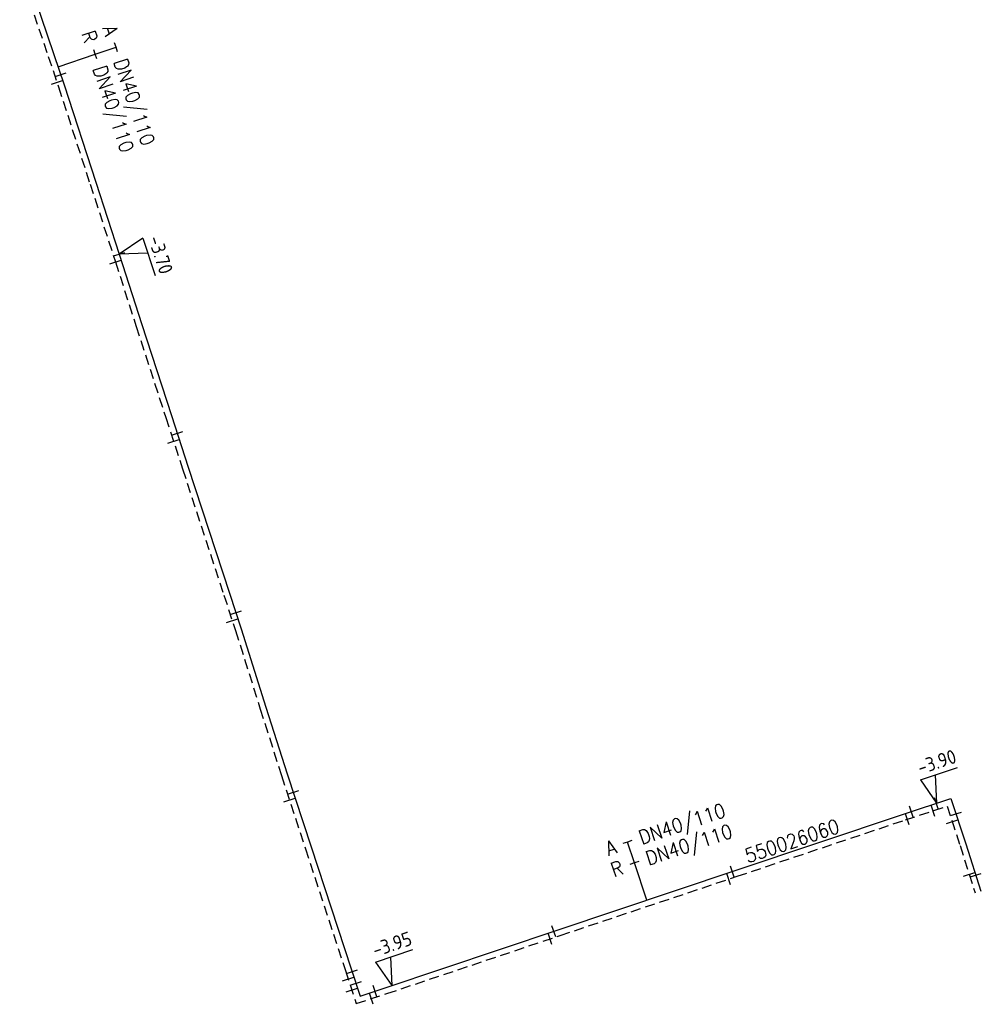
# Model space of a CAD drawing. Header units: millimetres. Extents: x 0 to 118212815, y 0 to 488348790.
# Tile 13 of 143: x 114053221 to 114114437, y 485692394 to 485755055. Entities that reach past the tile are written whole.
import ezdxf
from ezdxf.enums import TextEntityAlignment as Align

# ---------------------------------------------------------------- set-up
doc = ezdxf.new("R2010")
doc.units = ezdxf.units.MM
doc.header["$LTSCALE"] = 200
doc.linetypes.add('HIDDEN2', pattern=[4.7625, 3.175, -1.5875])
for name, color, linetype in [('WW-C-mof', 7, 'Continuous'), ('WW-I-diam', 7, 'Continuous'), ('WW-I-info', 7, 'Continuous'), ('WW-I-NAP', 7, 'Continuous'), ('WW-L-aanvoer', 3, 'Continuous'), ('WW-L-retour', 3, 'HIDDEN2')]:
    doc.layers.add(name, color=color, linetype=linetype)
doc.styles.add('DIN17', font='ROMANS.SHX', dxfattribs={"width": 0.9})
doc.styles.add('ISOCP', font='ISOCP.SHX')

# ---------------------------------------------------------------- blocks, each defined once
blk = doc.blocks.new('LR-mof')
at = {"color": 0, "linetype": 'ByBlock', "lineweight": -2}
blk.add_line((0, -0.75), (0, 0.75), dxfattribs=at)
blk = doc.blocks.new('nap1')
at = {"color": 0, "linetype": 'Continuous', "lineweight": -3}
for p, q in [((-1, 3.5), (0, 0)), ((-1, 3.5), (4, 3.5)), ((1, 3.5), (0, 0))]:
    blk.add_line(p, q, dxfattribs=at)
at = {"color": 0, "linetype": 'Continuous', "lineweight": -3, "style": 'ISOCP'}
for tag, p in [('*1', (1.7, 5)), ('*2', (4, 1.5))]:
    blk.add_attdef(tag, text='', height=1.8, dxfattribs=at).set_placement(p, align=Align.MIDDLE)
blk = doc.blocks.new('LR-DIAB2')
at = {"color": 0, "linetype": 'Continuous', "lineweight": -3}
blk.add_line((0, 5), (0, 7.8), dxfattribs=at)
at = {"color": 0, "lineweight": -3}
blk.add_line((0, 0), (0, 5), dxfattribs=at)
for points in [[(0.61, 7.8), (0, 7.8), (-0.61, 7.8)], [(0.61, 5), (0, 5), (-0.61, 5)]]:
    blk.add_lwpolyline(points, dxfattribs=at)
at = {"color": 1, "lineweight": -3, "style": 'DIN17', "width": 0.9}
for tag, p in [('*1', (-1.61, 7.8)), ('*2', (-1.61, 5.02))]:
    blk.add_attdef(tag, text='', height=1.8, dxfattribs=at).set_placement(p, align=Align.MIDDLE_RIGHT)
for tag, p in [('*11', (1.61, 7.8)), ('*12', (1.61, 5))]:
    blk.add_attdef(tag, text='', height=1.8, dxfattribs=at).set_placement(p, align=Align.MIDDLE_LEFT)
blk = doc.blocks.new('LR-hyp')
at = {"color": 7, "linetype": 'ByBlock', "lineweight": -3, "style": 'DIN17', "width": 0.9}
blk.add_attdef('*1', text='', height=1.8, dxfattribs=at).set_placement((0, 0), align=Align.MIDDLE)
at = {"color": 7, "linetype": 'ByBlock', "lineweight": -2, "style": 'DIN17', "width": 0.9, "flags": 1}
blk.add_attdef('*2', text='', height=1.8, dxfattribs=at).set_placement((0, -5), align=Align.MIDDLE)

msp = doc.modelspace()

# ---------------------------------------------------------------- linework, layer by layer
at = {"layer": 'WW-L-aanvoer'}
for p, q in [((114053580, 485758202), (114055401, 485752838)), ((114055401, 485752838), (114056048, 485750900)), ((114056048, 485750900), (114058062, 485744716)), ((114058062, 485744716), (114059556, 485740134)), ((114059556, 485740134), (114060998, 485735655)), ((114060998, 485735655), (114062881, 485729857)), ((114062881, 485729857), (114063950, 485726583)), ((114063950, 485726583), (114066584, 485718554)), ((114066584, 485718554), (114067320, 485716289)), ((114067320, 485716289), (114068899, 485711299)), ((114068899, 485711299), (114070243, 485707068)), ((114070243, 485707068), (114071770, 485702408)), ((114109487, 485704491), (114112503, 485705490)), ((114112503, 485705490), (114113444, 485702616)), ((114098777, 485700904), (114109487, 485704491)), ((114113444, 485702616), (114114400, 485699603)), ((114071770, 485702408), (114074319, 485694660)), ((114087510, 485697135), (114098777, 485700904)), ((114076483, 485693441), (114087510, 485697135)), ((114074319, 485694660), (114074891, 485692916)), ((114074891, 485692916), (114076483, 485693441))]:
    msp.add_line(p, q, dxfattribs=at)
at = {"layer": 'WW-L-retour'}
for p, q in [((114053221, 485758079), (114055040, 485752716)), ((114055040, 485752716), (114055687, 485750781)), ((114055687, 485750781), (114057701, 485744598)), ((114057701, 485744598), (114059317, 485739643)), ((114059317, 485739643), (114060636, 485735538)), ((114060636, 485735538), (114062519, 485729739)), ((114062519, 485729739), (114063589, 485726465)), ((114063589, 485726465), (114066223, 485718436)), ((114066223, 485718436), (114066959, 485716173)), ((114066959, 485716173), (114068537, 485711184)), ((114068537, 485711184), (114069882, 485706951)), ((114069882, 485706951), (114071409, 485702290)), ((114109607, 485704131), (114112261, 485705009)), ((114112261, 485705009), (114113082, 485702499)), ((114098898, 485700543), (114109607, 485704131)), ((114113082, 485702499), (114114038, 485699488)), ((114071409, 485702290), (114073958, 485694541)), ((114087631, 485696774), (114098898, 485700543)), ((114076602, 485693080), (114087631, 485696774)), ((114073958, 485694541), (114074648, 485692436)), ((114074648, 485692436), (114076602, 485693080))]:
    msp.add_line(p, q, dxfattribs=at)

# ---------------------------------------------------------------- block references
at = {"layer": 'WW-C-mof', "linetype": 'Continuous'}
for p, xscale, yscale, zscale, rotation in [((114055828, 485751559), 500.0000000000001, 500.0000000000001, 500.0000000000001, 288.4800999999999), ((114055594, 485751061), 500.0000000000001, 500.0000000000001, 500.0000000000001, 288.4800999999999), ((114059556, 485740134), 500, 500, 500, 287.8396), ((114059317, 485739643), 500, 500, 500, 287.8396), ((114063250, 485728725), 499.9999999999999, 499.9999999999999, 499.9999999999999, 288.0861), ((114063015, 485728222), 499.9999999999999, 499.9999999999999, 499.9999999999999, 288.0861), ((114066752, 485716809), 500.0000000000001, 500.0000000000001, 500.0000000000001, 288.0088000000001), ((114066985, 485717320), 500.0000000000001, 500.0000000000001, 500.0000000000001, 288.0088000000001), ((114070631, 485705885), 500, 500, 500, 288.1444000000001), ((114070394, 485705390), 500, 500, 500, 288.1444000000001), ((114109975, 485704653), 499.9999999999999, 499.9999999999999, 499.9999999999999, 18.3242), ((114111356, 485704710), 499.9999999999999, 499.9999999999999, 499.9999999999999, 18.3242), ((114111581, 485705185), 499.9999999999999, 499.9999999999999, 499.9999999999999, 18.3242), ((114109723, 485704169), 499.9999999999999, 499.9999999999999, 499.9999999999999, 18.3242), ((114112822, 485704516), 499.9999999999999, 499.9999999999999, 499.9999999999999, 288.1197), ((114112585, 485704017), 499.9999999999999, 499.9999999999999, 499.9999999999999, 288.1197), ((114098354, 485700362), 500, 500, 500, 18.4966), ((114098584, 485700839), 500, 500, 500, 18.4966), ((114113665, 485700663), 499.9999999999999, 499.9999999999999, 499.9999999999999, 287.6065), ((114114079, 485700613), 499.9999999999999, 499.9999999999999, 499.9999999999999, 287.6065), ((114086983, 485696557), 500.0000000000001, 500.0000000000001, 500.0000000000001, 18.5197), ((114087223, 485697038), 500.0000000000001, 500.0000000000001, 500.0000000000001, 18.5197), ((114074378, 485694480), 500, 500, 500, 288.1595), ((114074136, 485693997), 500, 500, 500, 288.1595), ((114074621, 485693738), 500, 500, 500, 288.1595), ((114074361, 485693313), 500, 500, 500, 288.1595), ((114075602, 485692750), 500.0000000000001, 500.0000000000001, 500.0000000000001, 18.2329), ((114075832, 485693226), 500.0000000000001, 500.0000000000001, 500.0000000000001, 18.2329)]:
    msp.add_blockref('LR-mof', p, dxfattribs=dict(at, xscale=xscale, yscale=yscale, zscale=zscale, rotation=rotation))
at = {"layer": 'WW-I-diam', "linetype": 'Continuous'}
ref = msp.add_blockref('LR-DIAB2', (114055660, 485752062), dxfattribs=dict(at, xscale=500, yscale=500, zscale=500, rotation=288.480085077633))
ref.add_attrib('*1', 'A', dxfattribs={"layer": '0', "color": 1, "lineweight": -3, "height": 900, "rotation": 288.48009, "style": 'DIN17', "oblique": 360, "width": 0.9}).set_placement((114059103, 485754064), align=Align.MIDDLE_RIGHT)
ref.add_attrib('*11', 'DN40/110', dxfattribs={"layer": '0', "color": 1, "lineweight": -3, "height": 900, "rotation": 288.48009, "style": 'DIN17', "oblique": 360, "width": 0.9}).set_placement((114059614, 485752533), align=Align.MIDDLE_LEFT)
ref.add_attrib('*2', 'R', dxfattribs={"layer": '0', "color": 1, "lineweight": -3, "height": 900, "rotation": 288.48009, "style": 'DIN17', "oblique": 360, "width": 0.9}).set_placement((114057783, 485753623), align=Align.MIDDLE_RIGHT)
ref.add_attrib('*12', 'DN40/110', dxfattribs={"layer": '0', "color": 1, "lineweight": -3, "height": 900, "rotation": 288.48009, "style": 'DIN17', "oblique": 360, "width": 0.9}).set_placement((114058287, 485752089), align=Align.MIDDLE_LEFT)
at = {"layer": 'WW-I-diam', "linetype": 'Continuous', "xscale": 500.0000000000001, "yscale": 500.0000000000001, "zscale": 500.0000000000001, "rotation": 18.4966202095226}
msp.add_blockref('LR-DIAB2', (114093143, 485699019), dxfattribs=at).add_auto_attribs({'*1': 'A', '*11': 'DN40/110', '*2': 'R', '*12': 'DN40/110'})
at = {"layer": 'WW-I-info', "linetype": 'Continuous', "xscale": 500, "yscale": 500, "zscale": 500, "rotation": 18.5187196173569}
msp.add_blockref('LR-hyp', (114102391, 485702786), dxfattribs=at).add_auto_attribs({'*1': '550026060'})
at = {"layer": 'WW-I-NAP', "linetype": 'Continuous'}
ref = msp.add_blockref('nap1', (114059556, 485740134), dxfattribs=dict(at, xscale=500.0000000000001, yscale=500.0000000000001, zscale=500.0000000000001, rotation=288.0591806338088))
ref.add_attrib('*1', '-3.70', dxfattribs={"layer": '0', "color": 1, "linetype": 'Continuous', "lineweight": -3, "height": 900, "rotation": 288.05918, "style": 'ISOCP'}).set_placement((114062197, 485740100), align=Align.MIDDLE)
ref = msp.add_blockref('nap1', (114111581, 485705185), dxfattribs=dict(at, xscale=500, yscale=500, zscale=500, rotation=18.32418818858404))
ref.add_attrib('*1', '-3.90', dxfattribs={"layer": '0', "color": 1, "linetype": 'Continuous', "lineweight": -3, "height": 900, "rotation": 18.32419, "style": 'ISOCP'}).set_placement((114111602, 485707825), align=Align.MIDDLE)
ref = msp.add_blockref('nap1', (114076911, 485693584), dxfattribs=dict(at, xscale=500, yscale=500, zscale=500, rotation=18.51972797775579))
ref.add_attrib('*1', '-3.95', dxfattribs={"layer": '0', "color": 1, "linetype": 'Continuous', "lineweight": -3, "height": 900, "rotation": 18.51973, "style": 'ISOCP'}).set_placement((114076924, 485696225), align=Align.MIDDLE)

doc.saveas('drawing.dxf')
